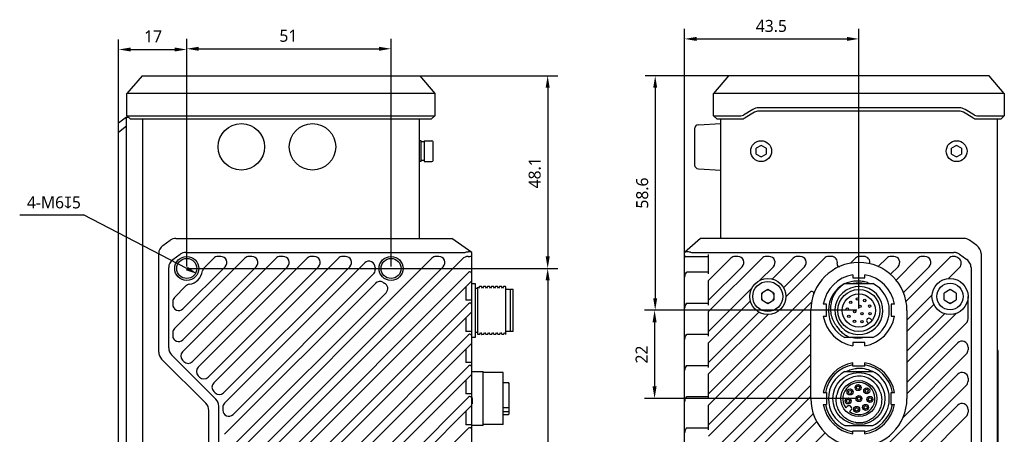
# Model space of a CAD drawing. Header units: millimetres. Extents: x 54 to 538, y 82 to 376.
# Tile 3 of 3: x 288 to 534, y 262 to 366. Entities that reach past the tile are written whole.
import ezdxf

# ---------------------------------------------------------------- set-up
doc = ezdxf.new("R2010")
doc.units = ezdxf.units.MM
doc.header["$LTSCALE"] = 32.67
doc.header["$PDMODE"] = 3
doc.header["$PDSIZE"] = 8
doc.layers.get('0').update_dxf_attribs({"linetype": 'CONTINUOUS'})
doc.layers.get('Defpoints').update_dxf_attribs({"linetype": 'CONTINUOUS'})
for name, color, linetype in [('00_COMPONENTS_1', 7, 'CONTINUOUS'), ('00_COMPONENTS_3', 7, 'CONTINUOUS'), ('20_ALL_FEATURES', 7, 'CONTINUOUS'), ('51__DRAFT_DIMS', 7, 'CONTINUOUS')]:
    doc.layers.add(name, color=color, linetype=linetype)
doc.styles.get("Standard").update_dxf_attribs({"font": 'Roboto-Regular.ttf'})
doc.dimstyles.new('DIMSTYLE_1', dxfattribs={"dimtxt": 3, "dimasz": 3, "dimexe": 2.5, "dimexo": 0.5, "dimgap": 0.75, "dimtad": 1, "dimdsep": 46, "dimtxsty": 'STANDARD', "dimblk": '_FILLED', "dimblk1": '_FILLED', "dimblk2": '_FILLED', "dimcen": 0.09, "dimclrt": 3, "dimazin": 2, "dimtp": 0.3, "dimtm": 0.3, "dimtfac": 1, "dimtofl": 0, "dimtmove": 0, "dimatfit": 3, "dimldrblk": '_FILLED', "dimfxl": 1, "dimtolj": 1, "dimarcsym": 0})
doc.dimstyles.new('DIMSTYLE_3', dxfattribs={"dimtxt": 3, "dimasz": 3, "dimexe": 2.5, "dimexo": 0.5, "dimgap": 0.75, "dimtad": 1, "dimdsep": 46, "dimtxsty": 'STANDARD', "dimblk": '_FILLED', "dimblk1": '_FILLED', "dimblk2": '_FILLED', "dimcen": 0.09, "dimclrt": 3, "dimazin": 2, "dimtp": 0.5, "dimtm": 0.5, "dimtfac": 1, "dimtofl": 0, "dimtmove": 0, "dimatfit": 3, "dimldrblk": '_FILLED', "dimfxl": 1, "dimtolj": 1, "dimarcsym": 0})
doc.dimstyles.new('DIMSTYLE_4', dxfattribs={"dimtxt": 3, "dimasz": 3, "dimexe": 2.5, "dimexo": 0.5, "dimtad": 1, "dimdsep": 46, "dimtxsty": 'STANDARD', "dimblk": '_FILLED', "dimblk1": '_FILLED', "dimblk2": '_FILLED', "dimcen": 0.09, "dimclrt": 3, "dimazin": 2, "dimtp": 0.1, "dimtm": 0.1, "dimtfac": 1, "dimtofl": 0, "dimtmove": 0, "dimatfit": 1, "dimldrblk": '_FILLED', "dimfxl": 1, "dimtolj": 1, "dimarcsym": 0})
doc.dimstyles.new('DIMSTYLE_5', dxfattribs={"dimtxt": 3, "dimasz": 3, "dimexe": 2.5, "dimexo": 0.5, "dimgap": 0.75, "dimtad": 1, "dimdec": 1, "dimdsep": 46, "dimtxsty": 'STANDARD', "dimblk": '_FILLED', "dimblk1": '_FILLED', "dimblk2": '_FILLED', "dimcen": 0.09, "dimclrt": 3, "dimazin": 2, "dimtp": 0.3, "dimtm": 0.3, "dimtfac": 1, "dimtdec": 1, "dimtofl": 0, "dimtmove": 0, "dimatfit": 3, "dimldrblk": '_FILLED', "dimfxl": 1, "dimtolj": 1, "dimarcsym": 0})
doc.dimstyles.new('DIMSTYLE_6', dxfattribs={"dimtxt": 3, "dimasz": 3, "dimexe": 2.5, "dimexo": 0.5, "dimgap": 0.75, "dimtad": 1, "dimdsep": 46, "dimtxsty": 'STANDARD', "dimblk": '_FILLED', "dimblk1": '_FILLED', "dimblk2": '_FILLED', "dimcen": 0.09, "dimclrt": 3, "dimazin": 2, "dimtp": 0.2, "dimtm": 0.2, "dimtfac": 1, "dimtofl": 0, "dimtmove": 0, "dimatfit": 3, "dimldrblk": '_FILLED', "dimfxl": 1, "dimtolj": 1, "dimarcsym": 0})

# ---------------------------------------------------------------- blocks, each defined once
blk = doc.blocks.new('_FILLED')
at = {"color": 0, "linetype": 'ByBlock'}
blk.add_solid([(0, 0), (-1, 0.167), (-1, -0.167)], dxfattribs=at)
blk = doc.blocks.new('*D4')
at = {"layer": '51__DRAFT_DIMS', "color": 0, "lineweight": -2}
for p, q in [((329.6, 304.41), (329.6, 361.27)), ((380.6, 304.41), (380.6, 361.27)), ((332.6, 358.77), (377.6, 358.77))]:
    blk.add_line(p, q, dxfattribs=at)
at = {"layer": 'Defpoints', "color": 0}
for p in [(380.6, 358.77), (329.6, 303.91), (380.6, 303.91)]:
    blk.add_point(p, dxfattribs=at)
at = {"layer": '51__DRAFT_DIMS', "color": 0, "linetype": 'ByBlock', "lineweight": -2, "xscale": 3, "yscale": 3, "zscale": 3, "rotation": 180}
blk.add_blockref('_FILLED', (329.6, 358.77), dxfattribs=at)
at = {"layer": '51__DRAFT_DIMS', "color": 0, "linetype": 'ByBlock', "lineweight": -2, "xscale": 3, "yscale": 3, "zscale": 3}
blk.add_blockref('_FILLED', (380.6, 358.77), dxfattribs=at)
at = {"layer": '51__DRAFT_DIMS', "color": 3, "insert": (354.97, 363.52), "char_height": 3, "attachment_point": 2, "line_spacing_factor": 0.9}
blk.add_mtext('\\A1;51', dxfattribs=at)
blk = doc.blocks.new('*D5')
at = {"layer": '51__DRAFT_DIMS', "color": 0, "lineweight": -2}
for p, q in [((330.1, 303.91), (422.2, 303.91)), ((419.7, 300.91), (419.7, 166.91)), ((330.1, 163.91), (422.2, 163.91))]:
    blk.add_line(p, q, dxfattribs=at)
at = {"layer": 'Defpoints', "color": 0}
for p in [(329.6, 303.91), (329.6, 163.91), (419.7, 163.91)]:
    blk.add_point(p, dxfattribs=at)
at = {"layer": '51__DRAFT_DIMS', "color": 0, "linetype": 'ByBlock', "lineweight": -2, "xscale": 3, "yscale": 3, "zscale": 3}
for p, rotation in [((419.7, 303.91), 90), ((419.7, 163.91), 270)]:
    blk.add_blockref('_FILLED', p, dxfattribs=dict(at, rotation=rotation))
at = {"layer": '51__DRAFT_DIMS', "color": 3, "insert": (414.95, 234.02), "char_height": 3, "attachment_point": 2, "rotation": 90, "line_spacing_factor": 0.9}
blk.add_mtext('\\A1;140', dxfattribs=at)
blk = doc.blocks.new('*D6')
at = {"layer": '51__DRAFT_DIMS', "color": 0, "lineweight": -2}
for p in [(287.9, 317.29), (329.6, 303.91)]:
    blk.add_line(p, (303.84, 317.29), dxfattribs=at)
at = {"layer": 'Defpoints', "color": 0}
for p in [(326.93, 305.29), (332.26, 302.53)]:
    blk.add_point(p, dxfattribs=at)
at = {"layer": '51__DRAFT_DIMS', "color": 0, "linetype": 'ByBlock', "lineweight": -2, "xscale": 3, "yscale": 3, "zscale": 3, "rotation": 332.5543530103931}
blk.add_blockref('_FILLED', (332.26, 302.53), dxfattribs=at)
at = {"layer": '51__DRAFT_DIMS', "color": 3, "insert": (303.17, 321.91), "char_height": 3, "attachment_point": 3, "line_spacing_factor": 0.9}
blk.add_mtext('\\A1;{4-M6{\\fgdt;x}5}', dxfattribs=at)
blk = doc.blocks.new('*D7')
at = {"layer": '51__DRAFT_DIMS', "color": 0, "lineweight": -2}
for p, q in [((353.6, 352.04), (422.2, 352.04)), ((419.7, 349.04), (419.7, 306.91)), ((330.1, 303.91), (422.2, 303.91))]:
    blk.add_line(p, q, dxfattribs=at)
at = {"layer": 'Defpoints', "color": 0}
for p in [(353.1, 352.04), (329.6, 303.91), (419.7, 303.91)]:
    blk.add_point(p, dxfattribs=at)
at = {"layer": '51__DRAFT_DIMS', "color": 0, "linetype": 'ByBlock', "lineweight": -2, "xscale": 3, "yscale": 3, "zscale": 3}
for p, rotation in [((419.7, 352.04), 89.99999981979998), ((419.7, 303.91), 269.9999998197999)]:
    blk.add_blockref('_FILLED', p, dxfattribs=dict(at, rotation=rotation))
at = {"layer": '51__DRAFT_DIMS', "color": 3, "insert": (414.95, 327.79), "char_height": 3, "attachment_point": 2, "rotation": 90, "line_spacing_factor": 0.9}
blk.add_mtext('\\A1;48.1', dxfattribs=at)
blk = doc.blocks.new('*D8')
at = {"layer": '51__DRAFT_DIMS', "color": 0, "lineweight": -2}
for p, q in [((453.89, 306.82), (453.89, 363.73)), ((497.39, 293.91), (497.39, 363.73)), ((456.89, 361.23), (494.39, 361.23))]:
    blk.add_line(p, q, dxfattribs=at)
at = {"layer": 'Defpoints', "color": 0}
for p in [(497.39, 361.23), (453.89, 306.32), (497.39, 293.41)]:
    blk.add_point(p, dxfattribs=at)
at = {"layer": '51__DRAFT_DIMS', "color": 0, "linetype": 'ByBlock', "lineweight": -2, "xscale": 3, "yscale": 3, "zscale": 3, "rotation": 180}
blk.add_blockref('_FILLED', (453.89, 361.23), dxfattribs=at)
at = {"layer": '51__DRAFT_DIMS', "color": 0, "linetype": 'ByBlock', "lineweight": -2, "xscale": 3, "yscale": 3, "zscale": 3}
blk.add_blockref('_FILLED', (497.39, 361.23), dxfattribs=at)
at = {"layer": '51__DRAFT_DIMS', "color": 3, "insert": (475.54, 365.98), "char_height": 3, "attachment_point": 2, "line_spacing_factor": 0.9}
blk.add_mtext('\\A1;43.5', dxfattribs=at)
blk = doc.blocks.new('*D9')
at = {"layer": '51__DRAFT_DIMS', "color": 0, "lineweight": -2}
for p, q in [((496.89, 293.47), (443.89, 293.47)), ((446.39, 290.47), (446.39, 274.47)), ((496.89, 271.47), (443.89, 271.47))]:
    blk.add_line(p, q, dxfattribs=at)
at = {"layer": 'Defpoints', "color": 0}
for p in [(497.39, 293.47), (446.39, 271.47), (497.39, 271.47)]:
    blk.add_point(p, dxfattribs=at)
at = {"layer": '51__DRAFT_DIMS', "color": 0, "linetype": 'ByBlock', "lineweight": -2, "xscale": 3, "yscale": 3, "zscale": 3}
for p, rotation in [((446.39, 293.47), 90), ((446.39, 271.47), 270)]:
    blk.add_blockref('_FILLED', p, dxfattribs=dict(at, rotation=rotation))
at = {"layer": '51__DRAFT_DIMS', "color": 3, "insert": (441.64, 282.42), "char_height": 3, "attachment_point": 2, "rotation": 90, "line_spacing_factor": 0.9}
blk.add_mtext('\\A1;22', dxfattribs=at)
blk = doc.blocks.new('*D10')
at = {"layer": '51__DRAFT_DIMS', "color": 0, "lineweight": -2}
for p, q in [((465.04, 352.04), (444.04, 352.04)), ((446.54, 349.04), (446.54, 296.47)), ((496.89, 293.47), (444.04, 293.47))]:
    blk.add_line(p, q, dxfattribs=at)
at = {"layer": 'Defpoints', "color": 0}
for p in [(465.54, 352.04), (446.54, 293.47), (497.39, 293.47)]:
    blk.add_point(p, dxfattribs=at)
at = {"layer": '51__DRAFT_DIMS', "color": 0, "linetype": 'ByBlock', "lineweight": -2, "xscale": 3, "yscale": 3, "zscale": 3}
for p, rotation in [((446.54, 352.04), 90), ((446.54, 293.47), 270)]:
    blk.add_blockref('_FILLED', p, dxfattribs=dict(at, rotation=rotation))
at = {"layer": '51__DRAFT_DIMS', "color": 3, "insert": (441.79, 322.74), "char_height": 3, "attachment_point": 2, "rotation": 90, "line_spacing_factor": 0.9}
blk.add_mtext('\\A1;58.6', dxfattribs=at)
blk = doc.blocks.new('*D12')
at = {"layer": '51__DRAFT_DIMS', "color": 0, "lineweight": -2}
for p, q in [((312.6, 336.35), (312.6, 361.09)), ((329.6, 304.41), (329.6, 361.09)), ((315.6, 358.59), (326.6, 358.59))]:
    blk.add_line(p, q, dxfattribs=at)
at = {"layer": 'Defpoints', "color": 0}
for p in [(329.6, 358.59), (312.6, 335.85), (329.6, 303.91)]:
    blk.add_point(p, dxfattribs=at)
at = {"layer": '51__DRAFT_DIMS', "color": 0, "linetype": 'ByBlock', "lineweight": -2, "xscale": 3, "yscale": 3, "zscale": 3, "rotation": 180}
blk.add_blockref('_FILLED', (312.6, 358.59), dxfattribs=at)
at = {"layer": '51__DRAFT_DIMS', "color": 0, "linetype": 'ByBlock', "lineweight": -2, "xscale": 3, "yscale": 3, "zscale": 3}
blk.add_blockref('_FILLED', (329.6, 358.59), dxfattribs=at)
at = {"layer": '51__DRAFT_DIMS', "color": 3, "insert": (321.19, 363.34), "char_height": 3, "attachment_point": 2, "line_spacing_factor": 0.9}
blk.add_mtext('\\A1;17', dxfattribs=at)

msp = doc.modelspace()

# ---------------------------------------------------------------- linework, layer by layer
at = {"layer": '00_COMPONENTS_1', "color": 7}
for p, q in [((323.643, 309.656), (325.444, 310.943)), ((326.897, 311.409), (395.796, 311.409)), ((400.796, 307.909), (395.796, 311.409)), ((457.889, 311.409), (453.889, 307.909)), ((523.588, 311.409), (457.889, 311.409)), ((526.843, 309.656), (525.041, 310.943)), ((322.596, 283.044), (322.596, 307.622)), ((326.143, 306.156), (327.944, 307.443)), ((329.397, 307.909), (398.796, 307.909)), ((400.796, 159.909), (400.796, 307.909)), ((453.889, 159.909), (453.889, 307.909)), ((455.889, 307.909), (521.088, 307.909)), ((459.889, 302.539), (459.889, 307.409)), ((522.541, 307.443), (524.343, 306.156)), ((527.889, 307.622), (527.889, 160.195)), ((344.11, 306.469), (326.535, 288.895)), ((351.89, 306.469), (328.548, 283.128)), ((359.67, 306.469), (332.438, 279.238)), ((336.33, 306.469), (333.967, 304.107)), ((367.45, 306.469), (336.328, 275.348)), ((338.097, 306.909), (337.39, 306.909)), ((390.79, 306.469), (339.035, 254.715)), ((398.423, 306.323), (339.035, 246.935)), ((374.044, 305.284), (339.035, 270.275)), ((345.877, 306.909), (345.17, 306.909)), ((353.657, 306.909), (352.95, 306.909)), ((361.437, 306.909), (360.73, 306.909)), ((369.217, 306.909), (368.51, 306.909)), ((392.557, 306.909), (391.85, 306.909)), ((399.837, 306.909), (400.296, 306.909)), ((454.182, 306.909), (459.889, 306.909)), ((459.889, 300.93), (465.428, 306.469)), ((459.889, 293.15), (473.208, 306.469)), ((467.196, 306.909), (466.489, 306.909)), ((474.976, 306.909), (474.269, 306.909)), ((480.988, 306.469), (475.781, 301.262)), ((488.768, 306.469), (479.139, 296.84)), ((482.756, 306.909), (482.049, 306.909)), ((490.536, 306.909), (489.829, 306.909)), ((496.548, 306.469), (495.305, 305.226)), ((498.656, 306.909), (497.609, 306.909)), ((504.328, 306.469), (502.243, 304.384)), ((506.096, 306.909), (505.389, 306.909)), ((512.108, 306.469), (506.663, 301.024)), ((519.888, 306.469), (509.16, 295.742)), ((513.876, 306.909), (513.169, 306.909)), ((521.166, 306.909), (520.949, 306.909)), ((522.315, 306.436), (522.027, 306.637)), ((325.096, 284.08), (325.096, 304.122)), ((328.657, 293.847), (339.158, 304.348)), ((328.657, 286.067), (346.938, 304.348)), ((331.023, 280.653), (354.718, 304.348)), ((334.913, 276.763), (362.498, 304.348)), ((338.803, 272.873), (370.278, 304.348)), ((341.157, 251.887), (393.618, 304.348)), ((341.157, 244.107), (399.942, 302.893)), ((341.157, 267.447), (376.17, 302.46)), ((454.567, 303.039), (459.889, 303.039)), ((459.889, 295.981), (468.257, 304.348)), ((472.618, 300.929), (476.037, 304.348)), ((478.569, 299.101), (483.817, 304.348)), ((505.268, 302.46), (507.157, 304.348)), ((508.509, 297.92), (514.937, 304.348)), ((519.762, 301.393), (522.515, 304.146)), ((525.389, 304.122), (525.389, 163.695)), ((400.65, 300.769), (339.035, 239.155)), ((376.761, 300.221), (339.035, 262.495)), ((459.889, 294.759), (459.889, 300.93)), ((329.398, 299.537), (326.535, 296.675)), ((341.157, 259.667), (379.347, 297.857)), ((399.296, 299.416), (399.296, 295.981)), ((459.889, 288.201), (470.619, 298.93)), ((459.889, 272.641), (485.292, 298.043)), ((326.096, 295.615), (326.096, 294.907)), ((341.157, 236.327), (399.942, 295.113)), ((400.796, 295.981), (399.296, 295.981)), ((454.567, 295.259), (459.889, 295.259)), ((459.889, 285.37), (470.287, 295.768)), ((459.889, 269.81), (485.572, 295.493)), ((509.389, 291.021), (515.655, 297.287)), ((524.639, 291.332), (524.639, 296.909)), ((400.65, 292.989), (339.035, 231.375)), ((459.889, 286.979), (459.889, 293.15)), ((459.889, 280.421), (472.447, 292.979)), ((485.389, 271.409), (485.389, 293.409)), ((516.108, 294.909), (509.389, 288.19)), ((509.389, 293.409), (509.389, 271.409)), ((521.648, 292.669), (509.389, 280.41)), ((509.389, 283.241), (518.771, 292.622)), ((399.296, 291.636), (399.296, 288.201)), ((459.889, 277.59), (474.708, 292.409)), ((459.889, 264.861), (485.389, 290.361)), ((509.389, 275.461), (524.2, 290.271)), ((326.096, 287.835), (326.096, 287.127)), ((400.796, 288.201), (399.296, 288.201)), ((400.65, 285.209), (339.035, 223.595)), ((341.157, 228.547), (399.942, 287.333)), ((454.567, 287.479), (459.889, 287.479)), ((459.889, 262.03), (485.389, 287.53)), ((459.889, 279.199), (459.889, 285.37)), ((522.079, 285.32), (509.389, 272.63)), ((399.296, 283.856), (399.296, 280.421)), ((524.639, 284.259), (524.639, 283.552)), ((334.364, 270.241), (323.328, 281.276)), ((336.864, 271.276), (325.828, 282.312)), ((328.548, 281.006), (328.902, 280.653)), ((400.796, 280.421), (399.296, 280.421)), ((459.889, 257.081), (485.389, 282.581)), ((508.44, 266.732), (524.2, 282.491)), ((341.157, 220.767), (399.942, 279.553)), ((454.567, 279.699), (459.889, 279.699)), ((459.889, 254.25), (485.389, 279.75)), ((332.438, 277.116), (332.792, 276.763)), ((400.65, 277.429), (339.035, 215.815)), ((399.296, 276.076), (399.296, 272.641)), ((459.889, 271.419), (459.889, 277.59)), ((459.889, 215.35), (522.079, 277.54)), ((524.639, 276.479), (524.639, 275.772)), ((336.328, 273.226), (336.682, 272.873)), ((459.889, 249.301), (485.389, 274.801)), ((459.889, 210.401), (524.2, 274.711)), ((341.157, 212.987), (399.942, 271.773)), ((400.796, 272.641), (399.296, 272.641)), ((454.567, 271.919), (459.889, 271.919)), ((459.889, 246.47), (485.389, 271.97)), ((335.096, 199.344), (335.096, 268.473)), ((337.596, 198.309), (337.596, 269.509)), ((338.596, 269.215), (338.596, 268.507)), ((400.65, 269.649), (339.035, 208.035)), ((399.296, 268.296), (399.296, 264.861)), ((459.889, 263.639), (459.889, 269.81)), ((459.889, 207.57), (522.079, 269.76)), ((524.639, 268.699), (524.639, 267.992)), ((459.889, 202.621), (524.2, 266.931)), ((473.672, 255.304), (486, 267.631)), ((486.857, 265.658), (476.293, 255.094)), ((341.157, 205.207), (399.942, 263.993)), ((400.796, 264.861), (399.296, 264.861)), ((454.567, 264.139), (459.889, 264.139)), ((478.792, 252.643), (488.989, 262.84))]:
    msp.add_line(p, q, dxfattribs=at)
for centre, radius in [((329.596, 303.909), 3), ((329.596, 303.909), 2.5), ((380.596, 303.909), 3), ((380.596, 303.909), 2.5), ((474.639, 296.909), 4.5), ((520.139, 296.909), 4.5)]:
    msp.add_circle(centre, radius, dxfattribs=at)
for centre, radius, start, end in [((326.897, 308.909), 2.5, 90, 125.53768), ((523.588, 308.909), 2.5, 54.46232, 90), ((325.096, 307.622), 2.5, 125.53768, 180), ((329.397, 305.409), 2.5, 90.00421, 125.53678), ((400.296, 307.409), 0.5, 270, 360), ((525.389, 307.622), 2.5, 0, 54.46232), ((327.596, 304.122), 2.5, 125.54138, 179.99641), ((337.39, 305.409), 1.5, 90, 135), ((338.097, 305.409), 1.5, 315, 90), ((345.17, 305.409), 1.5, 90, 135), ((345.877, 305.409), 1.5, 315, 90), ((352.95, 305.409), 1.5, 90, 135), ((353.657, 305.409), 1.5, 315, 90), ((360.73, 305.409), 1.5, 90, 135), ((361.437, 305.409), 1.5, 315, 90), ((368.51, 305.409), 1.5, 90, 135), ((369.217, 305.409), 1.5, 315, 90), ((375.105, 304.224), 1.5, 356.71838, 135), ((391.85, 305.409), 1.5, 90, 135), ((392.557, 305.409), 1.5, 315, 90), ((399.837, 304.909), 2, 90, 135), ((466.489, 305.409), 1.5, 90, 135), ((467.196, 305.409), 1.5, 315, 90), ((474.269, 305.409), 1.5, 90, 135), ((474.976, 305.409), 1.5, 315, 90), ((482.049, 305.409), 1.5, 90, 135), ((482.756, 305.409), 1.5, 315, 90), ((497.389, 293.409), 12, 0, 180), ((489.829, 305.409), 1.5, 90, 135), ((490.536, 305.409), 1.5, 345.26861, 90), ((492.47, 304.9), 0.5, 165.26861, 293.17401), ((497.609, 305.409), 1.5, 90, 135), ((498.656, 305.409), 1.5, 347.8661, 90), ((505.389, 305.409), 1.5, 90, 135), ((506.096, 305.409), 1.5, 315, 90), ((513.169, 305.409), 1.5, 90, 135), ((513.876, 305.409), 1.5, 315, 90), ((520.949, 305.409), 1.5, 90, 135), ((521.166, 305.409), 1.5, 55, 90), ((521.454, 305.207), 1.5, 315, 55), ((329.596, 303.909), 4, 279.01883, 350.98117), ((335.028, 303.047), 1.5, 135, 170.98117), ((375.11, 303.521), 1.5, 315, 4.04124), ((380.596, 303.909), 4, 176.71838, 184.04124), ((400.296, 302.539), 0.5, 0, 135), ((330.458, 298.477), 1.5, 99.01883, 135), ((377.821, 299.16), 1.5, 59.70308, 135), ((380.596, 303.909), 4, 239.70308, 245.16464), ((378.286, 298.917), 1.5, 315, 65.16464), ((400.296, 301.123), 0.5, 315, 360), ((485.645, 297.689), 0.5, 339.97328, 135), ((327.596, 295.615), 1.5, 135, 180), ((400.296, 294.759), 0.5, 0, 135), ((327.596, 294.907), 1.5, 180, 315), ((400.296, 293.343), 0.5, 315, 360), ((523.139, 291.332), 1.5, 315, 360), ((327.596, 287.835), 1.5, 135, 180), ((327.596, 287.127), 1.5, 180, 315), ((400.296, 286.979), 0.5, 0, 135), ((400.296, 285.563), 0.5, 315, 360), ((523.139, 284.259), 1.5, 0, 135), ((325.096, 283.044), 2.5, 180, 225), ((327.596, 284.08), 2.5, 179.99997, 224.99997), ((329.609, 282.067), 1.5, 135, 225), ((523.139, 283.552), 1.5, 315, 360), ((329.962, 281.714), 1.5, 225, 315), ((333.499, 278.177), 1.5, 135, 225), ((400.296, 279.199), 0.5, 0, 135), ((400.296, 277.783), 0.5, 315, 360), ((523.139, 276.479), 1.5, 0, 135), ((333.852, 277.824), 1.5, 225, 315), ((337.389, 274.287), 1.5, 135, 225), ((523.139, 275.772), 1.5, 315, 360), ((337.742, 273.934), 1.5, 225, 315), ((335.096, 269.509), 2.5, 0.00003, 44.99997), ((400.296, 271.419), 0.5, 0, 135), ((497.389, 271.409), 12, 180, 360), ((332.596, 268.473), 2.5, 0, 45), ((340.096, 269.215), 1.5, 135, 180), ((340.096, 268.507), 1.5, 180, 315), ((400.296, 270.003), 0.5, 315, 360), ((523.139, 268.699), 1.5, 0, 135), ((523.139, 267.992), 1.5, 315, 360), ((400.296, 263.639), 0.5, 0, 135)]:
    msp.add_arc(centre, radius, start, end, dxfattribs=at)
for centre, major_axis, ratio, start_param, end_param in [((398.796, 309.659), (2, 0), 0.875, -1.5707963, -1.420226), ((455.889, 309.309), (2, 0), 0.7, -1.8206395, -1.5707963), ((455.889, 301.746), (0, 2), 1, 0.9603621, 1.5707963), ((455.889, 293.966), (2, 0), 1, 2.5311584, 3.1415927), ((455.889, 286.186), (0, 2), 1, 0.9603621, 1.5707963), ((455.889, 278.406), (2, 0), 1, 2.5311584, 3.1415927), ((455.889, 270.626), (2, 0), 1, 2.5311584, 3.1415927), ((455.889, 262.846), (2, 0), 1, 2.5311584, 3.1415927)]:
    msp.add_ellipse(centre, major_axis=major_axis, ratio=ratio, start_param=start_param, end_param=end_param, dxfattribs=at)
for points, knots in [([(400.734, 307.952), (400.721, 307.961), (400.691, 307.978), (400.64, 307.998), (400.578, 308.016), (400.478, 308.035), (400.33, 308.047), (400.168, 308.046), (400.023, 308.039), (399.861, 308.026), (399.551, 307.993), (399.281, 307.953), (399.096, 307.928)], [0, 0, 0, 0, 0.0285129, 0.0617425, 0.1000054, 0.1434548, 0.2458614, 0.3680345, 0.4358827, 0.5077643, 0.6619971, 1, 1, 1, 1]), ([(455.395, 307.952), (455.217, 307.984), (454.959, 308.023), (454.628, 308.046), (454.417, 308.047), (454.237, 308.034), (454.109, 308.011), (454.027, 307.987), (453.979, 307.969), (453.941, 307.95), (453.92, 307.936), (453.912, 307.928)], [0, 0, 0, 0, 0.3589087, 0.5181099, 0.6590368, 0.7790063, 0.8762539, 0.9160785, 0.9499593, 0.9779057, 1, 1, 1, 1]), ([(522.541, 307.443), (522.436, 307.518), (522.214, 307.652), (521.854, 307.798), (521.476, 307.888), (521.217, 307.909), (521.088, 307.909)], [0, 0, 0, 0, 0.2499963, 0.4999998, 0.7500037, 1, 1, 1, 1]), ([(454.182, 306.909), (454.158, 306.909), (454.114, 306.907), (454.052, 306.895), (454, 306.874), (453.957, 306.841), (453.924, 306.799), (453.903, 306.746), (453.891, 306.684), (453.889, 306.64), (453.889, 306.616)], [0, 0, 0, 0, 0.1467844, 0.2764407, 0.3922168, 0.4999997, 0.6077836, 0.7235592, 0.8532152, 1, 1, 1, 1]), ([(525.389, 304.122), (525.389, 304.32), (525.342, 304.716), (525.134, 305.277), (524.798, 305.772), (524.503, 306.042), (524.343, 306.156)], [0, 0, 0, 0, 0.2500007, 0.5, 0.7499999, 1, 1, 1, 1]), ([(454.251, 302.893), (454.268, 302.918), (454.31, 302.963), (454.388, 303.01), (454.475, 303.035), (454.536, 303.039), (454.567, 303.039)], [0, 0, 0, 0, 0.257334, 0.5005125, 0.7448612, 1, 1, 1, 1]), ([(454.251, 295.113), (454.268, 295.138), (454.31, 295.183), (454.388, 295.23), (454.475, 295.255), (454.536, 295.259), (454.567, 295.259)], [0, 0, 0, 0, 0.257334, 0.5005125, 0.7448612, 1, 1, 1, 1]), ([(454.251, 287.333), (454.268, 287.358), (454.31, 287.403), (454.388, 287.45), (454.475, 287.475), (454.536, 287.479), (454.567, 287.479)], [0, 0, 0, 0, 0.257334, 0.5005125, 0.7448612, 1, 1, 1, 1]), ([(454.251, 279.553), (454.268, 279.578), (454.31, 279.623), (454.388, 279.67), (454.475, 279.695), (454.536, 279.699), (454.567, 279.699)], [0, 0, 0, 0, 0.257334, 0.5005125, 0.7448612, 1, 1, 1, 1]), ([(454.251, 271.773), (454.268, 271.798), (454.31, 271.843), (454.388, 271.89), (454.475, 271.915), (454.536, 271.919), (454.567, 271.919)], [0, 0, 0, 0, 0.257334, 0.5005125, 0.7448612, 1, 1, 1, 1]), ([(454.251, 263.993), (454.268, 264.018), (454.31, 264.063), (454.388, 264.11), (454.475, 264.135), (454.536, 264.139), (454.567, 264.139)], [0, 0, 0, 0, 0.257334, 0.5005125, 0.7448612, 1, 1, 1, 1])]:
    msp.add_open_spline(points, degree=3, knots=knots, dxfattribs=at)
at = {"layer": '00_COMPONENTS_3', "color": 7}
for p, q in [((318.43, 352.045), (314.683, 347.599)), ((318.43, 352.045), (387.762, 352.045)), ((387.762, 352.045), (391.509, 347.599)), ((464.836, 352.045), (461.09, 347.599)), ((529.947, 352.045), (464.836, 352.045)), ((533.693, 347.599), (529.947, 352.045)), ((314.683, 342.041), (314.683, 347.599)), ((391.509, 347.599), (314.683, 347.599)), ((391.509, 347.599), (391.509, 342.041)), ((461.09, 342.041), (461.09, 347.599)), ((533.693, 347.599), (461.09, 347.599)), ((533.693, 347.599), (533.693, 342.041)), ((315.483, 341.241), (314.683, 342.041)), ((314.683, 342.041), (391.509, 342.041)), ((391.509, 342.041), (390.709, 341.241)), ((461.89, 341.241), (461.09, 342.041)), ((461.09, 342.041), (467.944, 342.041)), ((470.897, 343.614), (468.561, 342.212)), ((471.308, 342.928), (468.973, 341.526)), ((522.441, 344.013), (472.337, 344.013)), ((522.441, 343.213), (472.337, 343.213)), ((525.806, 341.526), (523.47, 342.928)), ((526.218, 342.212), (523.882, 343.614)), ((526.835, 342.041), (533.693, 342.041)), ((533.693, 342.041), (532.893, 341.241)), ((315.483, 341.241), (390.709, 341.241)), ((461.89, 341.241), (467.944, 341.241)), ((526.835, 341.241), (532.893, 341.241))]:
    msp.add_line(p, q, dxfattribs=at)
for centre, radius, start, end in [((467.944, 343.241), 1.2, 270, 300.96372), ((472.337, 341.213), 2.8, 90, 120.96372), ((472.337, 341.213), 2, 90, 120.96373), ((522.441, 341.213), 2.8, 59.03627, 90), ((522.441, 341.213), 2, 59.03627, 90), ((526.835, 343.241), 1.2, 239.03628, 270), ((467.944, 343.241), 2, 270, 300.96373), ((526.835, 343.241), 2, 239.03627, 270)]:
    msp.add_arc(centre, radius, start, end, dxfattribs=at)
at = {"layer": '20_ALL_FEATURES', "color": 7}
for p, q in [((314.596, 341.709), (312.596, 340.209)), ((314.596, 126.109), (314.596, 341.709)), ((314.596, 341.709), (315.016, 341.709)), ((312.596, 127.609), (312.596, 340.209)), ((314.596, 339.437), (312.596, 337.874)), ((318.596, 126.576), (318.596, 341.241)), ((387.596, 341.241), (387.596, 311.409)), ((457.337, 339.798), (462.889, 340.089)), ((462.889, 311.409), (462.889, 341.241)), ((531.889, 341.241), (531.889, 126.576)), ((456.389, 338.799), (456.389, 329.778)), ((388.096, 335.809), (387.596, 335.809)), ((388.096, 330.609), (388.096, 335.809)), ((388.846, 335.509), (388.096, 335.509)), ((388.846, 335.809), (388.846, 330.609)), ((388.846, 335.809), (390.796, 335.809)), ((391.096, 330.909), (391.096, 335.509)), ((472.991, 334.652), (471.74, 333.931)), ((474.24, 333.929), (472.991, 334.652)), ((521.791, 334.652), (520.54, 333.931)), ((523.04, 333.929), (521.791, 334.652)), ((471.739, 332.488), (471.74, 333.931)), ((471.739, 332.488), (472.988, 331.765)), ((472.988, 331.765), (474.239, 332.486)), ((474.24, 333.929), (474.239, 332.486)), ((520.539, 332.488), (520.54, 333.931)), ((520.539, 332.488), (521.788, 331.765)), ((521.788, 331.765), (523.039, 332.486)), ((523.04, 333.929), (523.039, 332.486)), ((388.096, 330.609), (387.596, 330.609)), ((388.846, 330.909), (388.096, 330.909)), ((388.846, 330.609), (390.796, 330.609)), ((457.337, 328.78), (462.889, 328.489)), ((495.889, 302.346), (495.889, 301.546)), ((498.889, 301.546), (498.889, 302.346)), ((400.796, 300.159), (401.596, 300.159)), ((401.596, 300.159), (401.596, 286.659)), ((493.897, 300.159), (500.882, 300.159)), ((495.889, 301.546), (498.889, 301.546)), ((402.296, 298.909), (401.596, 298.909)), ((402.296, 287.409), (402.296, 299.233)), ((402.459, 298.951), (402.296, 299.233)), ((402.704, 299.402), (402.451, 298.964)), ((403.191, 299.409), (402.712, 299.409)), ((403.459, 298.951), (403.197, 299.403)), ((403.704, 299.402), (403.451, 298.964)), ((404.191, 299.409), (403.712, 299.409)), ((404.459, 298.951), (404.197, 299.403)), ((404.704, 299.402), (404.451, 298.964)), ((405.191, 299.409), (404.712, 299.409)), ((405.459, 298.951), (405.197, 299.403)), ((405.704, 299.402), (405.451, 298.964)), ((406.191, 299.409), (405.712, 299.409)), ((406.459, 298.951), (406.197, 299.403)), ((406.704, 299.402), (406.451, 298.964)), ((407.191, 299.409), (406.712, 299.409)), ((407.459, 298.951), (407.197, 299.403)), ((407.704, 299.402), (407.451, 298.964)), ((408.191, 299.409), (407.712, 299.409)), ((408.459, 298.951), (408.197, 299.403)), ((408.704, 299.402), (408.451, 298.964)), ((409.191, 299.409), (408.712, 299.409)), ((409.191, 299.409), (409.19, 299.409)), ((409.296, 299.233), (409.198, 299.403)), ((409.296, 287.409), (409.296, 299.233)), ((410.196, 298.659), (409.296, 298.659)), ((410.296, 298.559), (410.196, 298.659)), ((410.296, 298.659), (410.296, 288.159)), ((411.096, 298.659), (410.296, 298.659)), ((411.096, 288.159), (411.096, 298.659)), ((474.639, 298.641), (473.139, 297.775)), ((473.139, 296.043), (473.139, 297.775)), ((476.139, 297.775), (474.639, 298.641)), ((476.139, 297.775), (476.139, 296.043)), ((520.139, 298.641), (518.639, 297.775)), ((518.639, 296.043), (518.639, 297.775)), ((521.639, 297.775), (520.139, 298.641)), ((521.639, 297.775), (521.639, 296.043)), ((473.139, 296.043), (474.639, 295.177)), ((474.639, 295.177), (476.139, 296.043)), ((489.315, 294.972), (488.515, 294.972)), ((489.315, 291.972), (489.315, 294.972)), ((505.464, 294.972), (505.464, 291.972)), ((506.264, 294.972), (505.464, 294.972)), ((518.639, 296.043), (520.139, 295.177)), ((520.139, 295.177), (521.639, 296.043)), ((488.515, 291.972), (489.315, 291.972)), ((499.475, 290.474), (499.869, 290.081)), ((500.717, 290.929), (500.324, 291.323)), ((505.464, 291.972), (506.264, 291.972)), ((402.296, 287.909), (401.596, 287.909)), ((402.67, 287.448), (402.951, 287.935)), ((402.943, 287.948), (403.215, 287.477)), ((403.67, 287.448), (403.951, 287.935)), ((403.943, 287.948), (404.216, 287.477)), ((404.67, 287.448), (404.951, 287.935)), ((404.943, 287.948), (405.216, 287.477)), ((405.67, 287.449), (405.951, 287.934)), ((405.943, 287.948), (406.215, 287.477)), ((406.67, 287.448), (406.951, 287.934)), ((406.943, 287.948), (407.216, 287.477)), ((407.67, 287.448), (407.951, 287.935)), ((407.943, 287.948), (408.216, 287.477)), ((408.67, 287.448), (408.951, 287.935)), ((408.943, 287.948), (409.215, 287.477)), ((410.196, 288.159), (409.296, 288.159)), ((410.296, 288.259), (410.196, 288.159)), ((411.096, 288.159), (410.296, 288.159)), ((499.486, 287.814), (499.495, 287.79)), ((503.228, 288.543), (503.205, 288.562)), ((401.596, 286.659), (400.796, 286.659)), ((402.662, 287.409), (402.296, 287.409)), ((403.662, 287.409), (403.239, 287.409)), ((404.662, 287.409), (404.239, 287.409)), ((405.662, 287.409), (405.239, 287.409)), ((406.662, 287.409), (406.239, 287.409)), ((407.662, 287.409), (407.239, 287.409)), ((408.662, 287.409), (408.239, 287.409)), ((409.296, 287.409), (409.239, 287.409)), ((500.882, 286.659), (493.897, 286.659)), ((495.889, 285.398), (495.889, 284.598)), ((498.889, 285.398), (495.889, 285.398)), ((498.889, 284.598), (498.889, 285.398)), ((532.189, 283.408), (531.889, 283.408)), ((532.189, 184.409), (532.189, 283.408)), ((495.889, 279.546), (495.889, 280.346)), ((498.889, 279.546), (498.889, 280.346)), ((400.796, 278.159), (403.596, 278.159)), ((403.596, 264.659), (403.596, 278.159)), ((408.596, 277.909), (403.596, 277.909)), ((408.596, 264.909), (408.596, 277.909)), ((493.897, 278.159), (500.882, 278.159)), ((498.889, 279.546), (495.889, 279.546)), ((408.596, 275.409), (409.896, 275.409)), ((410.096, 275.209), (409.896, 275.409)), ((410.096, 267.609), (410.096, 275.209)), ((488.515, 272.972), (489.315, 272.972)), ((489.315, 272.972), (489.315, 269.972)), ((505.464, 269.972), (505.464, 272.972)), ((505.464, 272.972), (506.264, 272.972)), ((409.896, 269.077), (408.596, 269.077)), ((408.596, 268.158), (409.896, 268.158)), ((410.096, 269.221), (409.896, 269.077)), ((409.896, 268.158), (410.096, 268.302)), ((488.515, 269.972), (489.315, 269.972)), ((494.49, 269.429), (494.139, 269.077)), ((495.058, 268.158), (495.41, 268.51)), ((505.464, 269.972), (506.264, 269.972)), ((408.596, 267.409), (409.896, 267.409)), ((410.096, 267.609), (409.896, 267.409)), ((403.596, 264.659), (400.796, 264.659)), ((408.596, 264.909), (403.596, 264.909)), ((493.897, 264.659), (500.882, 264.659)), ((495.889, 262.598), (495.889, 263.398)), ((495.889, 263.398), (498.889, 263.398)), ((498.889, 262.598), (498.889, 263.398))]:
    msp.add_line(p, q, dxfattribs=at)
for centre, radius in [((343.226, 334.289), 5.8), ((360.976, 334.289), 5.8), ((472.989, 333.209), 2.6), ((521.789, 333.209), 2.6), ((474.639, 296.909), 3.75), ((520.139, 296.909), 3.3), ((497.389, 293.409), 5.25), ((497.389, 293.409), 4.15), ((495.339, 295.459), 0.3), ((497.017, 296.285), 0.3), ((498.85, 295.914), 0.3), ((494.513, 293.781), 0.3), ((496.327, 293.124), 0.3), ((497.674, 294.471), 0.3), ((498.167, 292.631), 0.3), ((500.076, 294.501), 0.3), ((500.184, 292.634), 0.3), ((494.884, 291.948), 0.3), ((496.297, 290.722), 0.3), ((498.164, 290.614), 0.3), ((497.389, 271.409), 6.5), ((497.389, 271.409), 4.5), ((495.193, 273.064), 0.75), ((495.193, 273.064), 0.41), ((497.198, 274.152), 0.75), ((497.198, 274.152), 0.41), ((499.334, 273.353), 0.75), ((499.334, 273.353), 0.41), ((494.7, 270.837), 0.75), ((494.7, 270.837), 0.41), ((497.389, 271.409), 0.75), ((497.389, 271.409), 0.41), ((500.133, 271.217), 0.75), ((500.133, 271.217), 0.41), ((496.818, 268.719), 0.75), ((496.818, 268.719), 0.41), ((499.044, 269.212), 0.75), ((499.044, 269.212), 0.41)]:
    msp.add_circle(centre, radius, dxfattribs=at)
for centre, radius, start, end in [((457.389, 338.799), 1, 93, 180), ((390.796, 335.509), 0.3, 0, 90), ((390.796, 330.909), 0.3, 270, 360), ((457.389, 329.778), 1, 180, 267), ((497.389, 293.472), 9, 99.594, 170.40591), ((497.389, 293.472), 9, 9.59411, 80.4059), ((497.389, 293.409), 7.6, 117.35727, 242.64267), ((497.389, 293.472), 6.83, 78.25688, 101.74312), ((497.389, 293.409), 7.6, 297.35733, 62.64267), ((474.639, 296.909), 1.6, 140.36413, 159.63587), ((474.639, 296.909), 1.6, 80.36413, 99.63587), ((474.639, 296.909), 1.6, 20.36413, 39.63587), ((497.389, 293.409), 6, 290.54832, 290.54264), ((474.639, 296.909), 1.6, 200.36413, 219.63587), ((474.639, 296.909), 1.6, 260.36413, 279.63587), ((474.639, 296.909), 1.6, 320.36413, 339.63587), ((520.139, 296.909), 1.6, 260.36413, 279.63587), ((497.389, 293.472), 9, 189.59382, 260.40593), ((497.389, 293.472), 9, 279.59429, 350.40587), ((499.9, 290.898), 0.6, 45, 225), ((497.389, 293.472), 6.83, 265.951, 274.049), ((497.389, 271.472), 9, 99.594, 170.40591), ((497.389, 271.472), 9, 9.59411, 80.4059), ((497.389, 271.472), 8.5, 100.16419, 169.83573), ((497.389, 271.409), 7.6, 117.35701, 242.64267), ((497.389, 271.472), 8.5, 10.16429, 79.83572), ((497.389, 271.409), 7.6, 24.92772, 62.64266), ((497.389, 271.409), 5.6, 17.86147, 170.04569), ((497.389, 271.409), 4, 234.35204, 215.64796), ((497.389, 271.409), 7.6, 297.35733, 24.85239), ((497.389, 271.472), 9, 189.59381, 260.40594), ((497.389, 271.472), 8.5, 190.16402, 259.83573), ((494.95, 268.969), 0.65, 315, 135), ((497.389, 271.472), 9, 279.59429, 350.40587), ((497.389, 271.472), 8.5, 280.16446, 349.83571)]:
    msp.add_arc(centre, radius, start, end, dxfattribs=at)
for points, knots in [([(493.945, 300.159), (493.5, 299.897), (492.871, 299.434), (492.142, 298.7), (491.656, 298.094), (491.236, 297.441), (490.888, 296.747), (490.615, 296.02), (490.422, 295.267), (490.311, 294.499), (490.284, 293.722), (490.341, 292.948), (490.484, 292.184), (490.71, 291.441), (491.016, 290.727), (491.401, 290.053), (491.707, 289.635), (491.871, 289.435)], [0, 0, 0, 0, 0.1248594, 0.1873715, 0.2498829, 0.3123945, 0.374906, 0.4374171, 0.4999276, 0.5624381, 0.6249481, 0.6874571, 0.7499663, 0.8124754, 0.8749844, 0.9374919, 1, 1, 1, 1]), ([(499.528, 300.366), (499.313, 300.441), (498.875, 300.572), (498.202, 300.704), (497.52, 300.774), (496.835, 300.78), (496.152, 300.722), (495.254, 300.559), (494.6, 300.342), (494.182, 300.159)], [0, 0, 0, 0, 0.1250329, 0.2500655, 0.3750988, 0.5001321, 0.6251649, 0.7501976, 1, 1, 1, 1]), ([(499.528, 300.366), (499.572, 300.35), (499.66, 300.318), (499.791, 300.267), (499.922, 300.215), (500.008, 300.178), (500.051, 300.159)], [0, 0, 0, 0, 0.2499968, 0.5000031, 0.7499988, 1, 1, 1, 1]), ([(402.704, 299.402), (402.705, 299.403), (402.706, 299.406), (402.71, 299.409), (402.712, 299.409)], [0, 0, 0, 0, 0.3365121, 1, 1, 1, 1]), ([(403.197, 299.403), (403.197, 299.404), (403.195, 299.406), (403.193, 299.409), (403.191, 299.409)], [0, 0, 0, 0, 0.3352695, 1, 1, 1, 1]), ([(403.704, 299.402), (403.704, 299.403), (403.706, 299.406), (403.709, 299.409), (403.712, 299.409)], [0, 0, 0, 0, 0.3357635, 1, 1, 1, 1]), ([(404.197, 299.403), (404.197, 299.404), (404.195, 299.406), (404.193, 299.409), (404.191, 299.409)], [0, 0, 0, 0, 0.3352275, 1, 1, 1, 1]), ([(404.704, 299.402), (404.704, 299.403), (404.706, 299.406), (404.709, 299.409), (404.712, 299.409)], [0, 0, 0, 0, 0.3353143, 1, 1, 1, 1]), ([(405.197, 299.403), (405.197, 299.404), (405.195, 299.406), (405.193, 299.409), (405.191, 299.409)], [0, 0, 0, 0, 0.3352437, 1, 1, 1, 1]), ([(405.704, 299.402), (405.704, 299.403), (405.706, 299.406), (405.71, 299.409), (405.712, 299.409)], [0, 0, 0, 0, 0.3362367, 1, 1, 1, 1]), ([(406.197, 299.403), (406.197, 299.404), (406.195, 299.406), (406.193, 299.409), (406.191, 299.409)], [0, 0, 0, 0, 0.3363682, 1, 1, 1, 1]), ([(406.704, 299.402), (406.704, 299.403), (406.706, 299.406), (406.709, 299.409), (406.712, 299.409)], [0, 0, 0, 0, 0.3352194, 1, 1, 1, 1]), ([(407.197, 299.403), (407.197, 299.404), (407.195, 299.406), (407.193, 299.409), (407.191, 299.409)], [0, 0, 0, 0, 0.335862, 1, 1, 1, 1]), ([(407.704, 299.402), (407.704, 299.403), (407.706, 299.406), (407.709, 299.409), (407.712, 299.409)], [0, 0, 0, 0, 0.3359829, 1, 1, 1, 1]), ([(408.197, 299.403), (408.197, 299.404), (408.195, 299.406), (408.193, 299.409), (408.191, 299.409)], [0, 0, 0, 0, 0.335242, 1, 1, 1, 1]), ([(408.704, 299.402), (408.704, 299.403), (408.706, 299.406), (408.709, 299.409), (408.712, 299.409)], [0, 0, 0, 0, 0.3362803, 1, 1, 1, 1]), ([(409.198, 299.403), (409.197, 299.404), (409.195, 299.406), (409.193, 299.409), (409.191, 299.409)], [0, 0, 0, 0, 0.3355166, 1, 1, 1, 1]), ([(499.49, 287.815), (499.813, 287.935), (500.284, 288.157), (500.865, 288.529), (501.412, 288.951), (502.024, 289.563), (502.424, 290.13), (502.597, 290.428)], [0, 0, 0, 0, 0.2499441, 0.3750304, 0.5001168, 0.7500607, 1, 1, 1, 1]), ([(491.871, 289.435), (491.972, 289.277), (492.187, 288.968), (492.547, 288.534), (492.94, 288.13), (493.365, 287.76), (493.819, 287.425), (494.298, 287.128), (494.799, 286.869), (495.146, 286.724), (495.322, 286.659)], [0, 0, 0, 0, 0.1249997, 0.2499992, 0.374999, 0.4999991, 0.6249987, 0.7499986, 0.8749991, 1, 1, 1, 1]), ([(402.681, 287.451), (402.679, 287.445), (402.677, 287.434), (402.673, 287.422), (402.669, 287.415), (402.667, 287.411), (402.664, 287.409), (402.662, 287.409)], [0, 0, 0, 0, 0.3998268, 0.693746, 0.8024535, 0.8873588, 1, 1, 1, 1]), ([(402.686, 287.475), (402.685, 287.473), (402.684, 287.465), (402.682, 287.457), (402.681, 287.451)], [0, 0, 0, 0, 0.2700229, 1, 1, 1, 1]), ([(403.221, 287.448), (403.223, 287.442), (403.225, 287.432), (403.229, 287.421), (403.232, 287.414), (403.235, 287.411), (403.238, 287.409), (403.239, 287.409)], [0, 0, 0, 0, 0.3973692, 0.6901763, 0.7989407, 0.8844073, 1, 1, 1, 1]), ([(403.68, 287.449), (403.679, 287.443), (403.676, 287.433), (403.672, 287.421), (403.669, 287.415), (403.666, 287.411), (403.664, 287.409), (403.662, 287.409)], [0, 0, 0, 0, 0.3984098, 0.6916893, 0.8004302, 0.8856593, 1, 1, 1, 1]), ([(403.685, 287.475), (403.685, 287.473), (403.683, 287.464), (403.682, 287.455), (403.68, 287.449)], [0, 0, 0, 0, 0.2721828, 1, 1, 1, 1]), ([(404.222, 287.446), (404.223, 287.441), (404.225, 287.431), (404.229, 287.42), (404.232, 287.414), (404.235, 287.411), (404.238, 287.409), (404.239, 287.409)], [0, 0, 0, 0, 0.3964849, 0.688887, 0.7976694, 0.883337, 1, 1, 1, 1]), ([(404.681, 287.451), (404.679, 287.445), (404.677, 287.434), (404.673, 287.422), (404.669, 287.415), (404.667, 287.411), (404.664, 287.409), (404.662, 287.409)], [0, 0, 0, 0, 0.3997739, 0.6936689, 0.8023774, 0.8872947, 1, 1, 1, 1]), ([(404.686, 287.475), (404.685, 287.473), (404.684, 287.465), (404.682, 287.457), (404.681, 287.451)], [0, 0, 0, 0, 0.2701175, 1, 1, 1, 1]), ([(405.222, 287.447), (405.223, 287.441), (405.225, 287.431), (405.229, 287.421), (405.232, 287.414), (405.235, 287.411), (405.238, 287.409), (405.239, 287.409)], [0, 0, 0, 0, 0.3966346, 0.6891114, 0.7978945, 0.8835303, 1, 1, 1, 1]), ([(405.681, 287.451), (405.679, 287.445), (405.677, 287.434), (405.673, 287.422), (405.669, 287.415), (405.667, 287.411), (405.664, 287.409), (405.662, 287.409)], [0, 0, 0, 0, 0.3995136, 0.6933232, 0.8020365, 0.8870035, 1, 1, 1, 1]), ([(405.685, 287.475), (405.685, 287.473), (405.684, 287.465), (405.682, 287.457), (405.681, 287.451)], [0, 0, 0, 0, 0.2700728, 1, 1, 1, 1]), ([(406.239, 287.409), (406.237, 287.409), (406.234, 287.411), (406.231, 287.416), (406.228, 287.424), (406.223, 287.438), (406.221, 287.45), (406.219, 287.457)], [0, 0, 0, 0, 0.1087491, 0.1929541, 0.3016193, 0.5970141, 1, 1, 1, 1]), ([(406.681, 287.451), (406.679, 287.445), (406.677, 287.434), (406.673, 287.422), (406.669, 287.415), (406.667, 287.411), (406.664, 287.409), (406.662, 287.409)], [0, 0, 0, 0, 0.3996028, 0.6934247, 0.8021399, 0.8870979, 1, 1, 1, 1]), ([(406.685, 287.475), (406.685, 287.473), (406.684, 287.465), (406.682, 287.457), (406.681, 287.451)], [0, 0, 0, 0, 0.2701947, 1, 1, 1, 1]), ([(407.221, 287.448), (407.223, 287.442), (407.225, 287.432), (407.229, 287.421), (407.232, 287.414), (407.235, 287.411), (407.238, 287.409), (407.239, 287.409)], [0, 0, 0, 0, 0.3973301, 0.6901151, 0.7988778, 0.8843517, 1, 1, 1, 1]), ([(407.681, 287.452), (407.679, 287.445), (407.677, 287.434), (407.673, 287.422), (407.669, 287.415), (407.667, 287.411), (407.664, 287.409), (407.662, 287.409)], [0, 0, 0, 0, 0.3999947, 0.6939906, 0.8026948, 0.8875623, 1, 1, 1, 1]), ([(407.686, 287.475), (407.685, 287.473), (407.684, 287.465), (407.682, 287.457), (407.681, 287.452)], [0, 0, 0, 0, 0.2697179, 1, 1, 1, 1]), ([(408.221, 287.447), (408.223, 287.442), (408.225, 287.432), (408.229, 287.421), (408.232, 287.414), (408.235, 287.411), (408.238, 287.409), (408.239, 287.409)], [0, 0, 0, 0, 0.3971483, 0.6898497, 0.7986159, 0.8841309, 1, 1, 1, 1]), ([(408.681, 287.453), (408.68, 287.446), (408.677, 287.435), (408.673, 287.422), (408.669, 287.415), (408.667, 287.411), (408.664, 287.409), (408.662, 287.409)], [0, 0, 0, 0, 0.4006324, 0.6949294, 0.8036268, 0.8883542, 1, 1, 1, 1]), ([(408.686, 287.475), (408.685, 287.473), (408.684, 287.466), (408.682, 287.458), (408.681, 287.453)], [0, 0, 0, 0, 0.2686364, 1, 1, 1, 1]), ([(409.22, 287.452), (409.222, 287.445), (409.224, 287.434), (409.228, 287.422), (409.232, 287.415), (409.235, 287.411), (409.237, 287.409), (409.239, 287.409)], [0, 0, 0, 0, 0.4000259, 0.6940671, 0.8027662, 0.8876136, 1, 1, 1, 1]), ([(498.804, 286.659), (498.255, 286.523), (497.12, 286.388), (495.985, 286.524), (495.436, 286.659)], [0, 0, 0, 0, 0.4999885, 1, 1, 1, 1]), ([(494.231, 278.159), (494.43, 278.262), (494.838, 278.449), (495.472, 278.674), (496.124, 278.841), (496.568, 278.913), (496.79, 278.939)], [0, 0, 0, 0, 0.2500011, 0.4999978, 0.7499978, 1, 1, 1, 1]), ([(502.719, 273.126), (502.758, 273.023), (502.829, 272.813), (502.918, 272.493), (502.989, 272.169), (503.04, 271.841), (503.072, 271.51), (503.089, 271.068), (503.061, 270.514), (502.95, 269.859), (502.703, 269.009), (502.314, 268.205), (501.796, 267.487), (501.348, 266.996), (500.849, 266.557), (500.304, 266.176), (499.721, 265.857), (499.208, 265.647), (498.786, 265.515), (498.464, 265.433), (498.138, 265.368), (497.919, 265.337), (497.809, 265.324)], [0, 0, 0, 0, 0.0312622, 0.0625313, 0.093794, 0.1250584, 0.1563242, 0.1875887, 0.250091, 0.3125951, 0.3751, 0.4999074, 0.5624113, 0.6249166, 0.6874226, 0.7499288, 0.8124346, 0.8749406, 0.906205, 0.9374688, 0.9687373, 1, 1, 1, 1]), ([(400.796, 271.792), (400.801, 271.651), (400.821, 271.091), (400.84, 270.531), (400.855, 270.112)], [0, 0, 0, 0, 0.2510903, 1, 1, 1, 1]), ([(497.809, 265.324), (497.754, 265.323), (497.643, 265.322), (497.477, 265.324), (497.312, 265.332), (497.091, 265.348), (496.816, 265.379), (496.38, 265.452), (495.843, 265.589), (495.221, 265.824), (494.629, 266.127), (494.074, 266.493), (493.564, 266.918), (493.105, 267.4), (492.704, 267.93), (492.365, 268.502), (492.093, 269.109), (491.895, 269.743), (491.771, 270.396), (491.73, 270.949), (491.737, 271.391), (491.758, 271.667), (491.785, 271.887), (491.818, 272.106), (491.849, 272.269), (491.874, 272.377)], [0, 0, 0, 0, 0.0156312, 0.031262, 0.0468934, 0.0625248, 0.0937839, 0.1250433, 0.1875378, 0.2500323, 0.3125272, 0.3750215, 0.4375146, 0.5000077, 0.5625011, 0.624994, 0.6874857, 0.7499776, 0.8124698, 0.8749612, 0.9062201, 0.9374789, 0.95311, 0.9687408, 1, 1, 1, 1])]:
    msp.add_open_spline(points, degree=3, knots=knots, dxfattribs=at)
msp.add_open_spline([(500.768, 278.159), (499.547, 278.776), (498.154, 279.049), (496.79, 278.939)], degree=3, dxfattribs=at)

# ---------------------------------------------------------------- dimensions: what is measured, and where the dimension line sits
at = {"layer": '51__DRAFT_DIMS', "color": 4}
for base, p1, p2, dimstyle, picture, middle in [((497.389, 361.23), (453.889, 306.323), (497.389, 293.409), 'DIMSTYLE_1', '*D8', (475.543, 361.23)), ((329.596, 358.587), (312.596, 335.847), (329.596, 303.909), 'DIMSTYLE_6', '*D12', (321.193, 358.587)), ((380.596, 358.766), (329.596, 303.909), (380.596, 303.909), 'DIMSTYLE_1', '*D4', (354.97, 358.766))]:
    dim = msp.add_linear_dim(base=base, p1=p1, p2=p2, dimstyle=dimstyle, dxfattribs=at)
    dim.commit()
    dim.dimension.update_dxf_attribs({"geometry": picture, "text_midpoint": middle, "dimtype": 160})
for base, p1, p2, dimstyle, picture, middle in [((419.699, 303.909), (353.096, 352.045), (329.596, 303.909), 'DIMSTYLE_5', '*D7', (419.699, 327.792)), ((446.539, 293.472), (465.538, 352.045), (497.389, 293.472), 'DIMSTYLE_5', '*D10', (446.539, 322.744)), ((419.699, 163.909), (329.596, 303.909), (329.596, 163.909), 'DIMSTYLE_3', '*D5', (419.699, 234.02)), ((446.385, 271.472), (497.389, 293.472), (497.389, 271.472), 'DIMSTYLE_6', '*D9', (446.385, 282.416))]:
    dim = msp.add_linear_dim(base=base, p1=p1, p2=p2, angle=270, dimstyle=dimstyle, dxfattribs=at)
    dim.commit()
    dim.dimension.update_dxf_attribs({"geometry": picture, "text_midpoint": middle, "dimtype": 160})
dim = msp.add_diameter_dim_2p(p1=(326.934, 305.291), p2=(332.258, 302.526), text='{4-M<>{\\fgdt;x}5}', dimstyle='DIMSTYLE_4', override={"dimtih": 1, "dimtoh": 1, "dimpost": '<>'}, dxfattribs=at)
dim.commit()
dim.dimension.update_dxf_attribs({"geometry": '*D6', "text_midpoint": (295.535, 317.288), "dimtype": 163})

doc.saveas('drawing.dxf')
